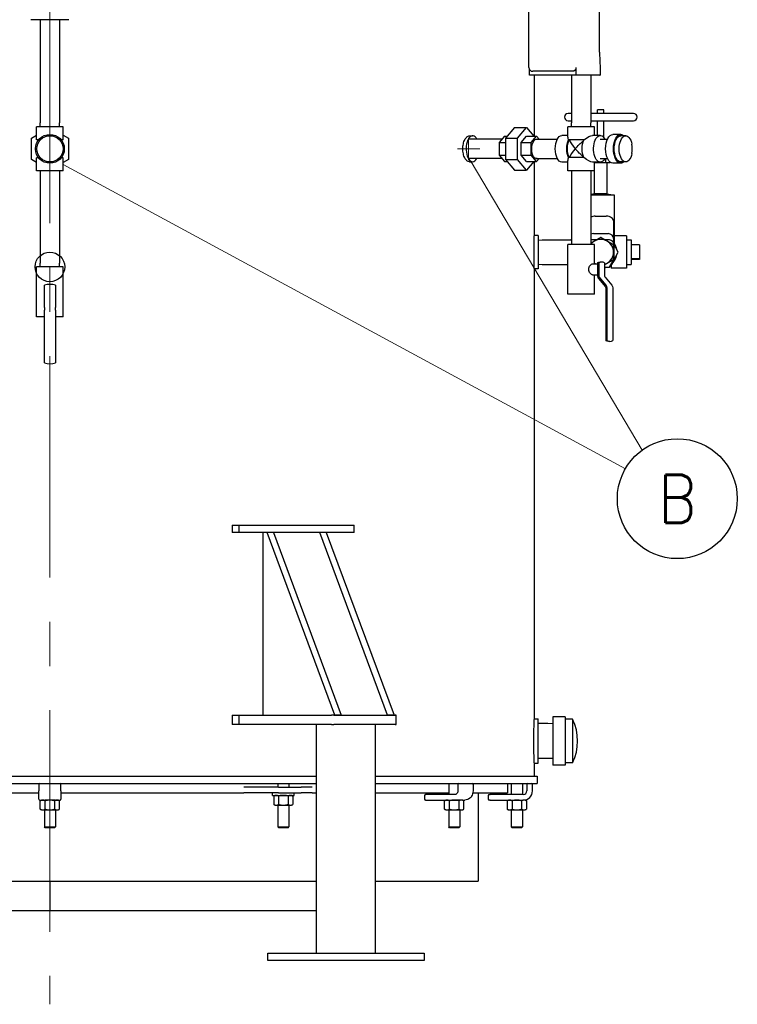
# Model space of a CAD drawing. Extents: x 1 to 669, y 0 to 417.
# Tile 28 of 256: x 113 to 161, y 162 to 228. Entities that reach past the tile are written whole.
import ezdxf
from ezdxf.enums import TextEntityAlignment as Align

# ---------------------------------------------------------------- set-up
doc = ezdxf.new("R2010")
doc.units = 0
doc.header["$LTSCALE"] = 12
doc.header["$MEASUREMENT"] = 0
doc.linetypes.add('C', pattern=[2, 1.25, -0.25, 0.25, -0.25])
doc.layers.get('0').update_dxf_attribs({"linetype": 'CONTINUOUS'})
doc.layers.add('C', color=4, linetype='C', lineweight=13)
doc.layers.add('Leader', color=41, linetype='CONTINUOUS', lineweight=13)
for name, color, linetype in [('D', 2, 'CONTINUOUS'), ('Q', 4, 'CONTINUOUS'), ('X', 1, 'CONTINUOUS')]:
    doc.layers.add(name, color=color, linetype=linetype)
doc.styles.get("Standard").update_dxf_attribs({"font": 'SIMPLEX.SHX', "width": 0.875})

msp = doc.modelspace()

# ---------------------------------------------------------------- linework, layer by layer
for p, q in [((143.05005, 220.46526), (143.26656, 220.46526)), ((143.05005, 218.71526), (143.26656, 218.71526)), ((147.44609, 180.96326), (147.44609, 211.46326)), ((126.98771, 194.08826), (127.44797, 194.08826)), ((126.98771, 194.08826), (126.98771, 193.58826)), ((127.44797, 193.58826), (126.98771, 193.58826)), ((127.44797, 194.08826), (135.2422, 194.08826)), ((127.44797, 193.58826), (127.44797, 194.08826)), ((135.2422, 193.58826), (127.44797, 193.58826)), ((129.05719, 193.58826), (129.05719, 181.21326)), ((133.93615, 181.21326), (129.3424, 193.58826)), ((129.77541, 193.58826), (129.3424, 193.58826)), ((129.77541, 193.58826), (134.36916, 181.21326)), ((137.5085, 181.21326), (132.91475, 193.58826)), ((133.34777, 193.58826), (132.91475, 193.58826)), ((133.34777, 193.58826), (137.94152, 181.21326)), ((135.2422, 193.58826), (135.2422, 194.08826)), ((126.98771, 181.21326), (127.44797, 181.21326)), ((126.98771, 181.21326), (126.98771, 180.58826)), ((127.44797, 181.21326), (133.70601, 181.21326)), ((127.44797, 180.58826), (127.44797, 181.21326)), ((133.86099, 181.21326), (133.70601, 181.21326)), ((133.86099, 181.21326), (138.01667, 181.21326)), ((134.36916, 181.21326), (133.93615, 181.21326)), ((137.94152, 181.21326), (137.5085, 181.21326)), ((138.07917, 181.21326), (138.01667, 181.21326)), ((138.07917, 180.58826), (138.07917, 181.21326)), ((147.44609, 180.96326), (147.69609, 180.96326)), ((147.69609, 177.96326), (147.69609, 180.96326)), ((148.69609, 181.10326), (148.69609, 177.82326)), ((149.53609, 181.10326), (148.69609, 181.10326)), ((149.53609, 181.10326), (149.53609, 177.82326)), ((150.04009, 180.94326), (149.53609, 180.94326)), ((150.04009, 180.94326), (150.04009, 177.98326)), ((127.44797, 180.58826), (126.98771, 180.58826)), ((133.70601, 180.58826), (127.44797, 180.58826)), ((132.68883, 165.08826), (132.68883, 180.58826)), ((133.70601, 180.58826), (133.86099, 180.58826)), ((138.01667, 180.58826), (133.86099, 180.58826)), ((136.68883, 165.08826), (136.68883, 180.58826)), ((138.01667, 180.58826), (138.07917, 180.58826)), ((148.36351, 180.65076), (147.69609, 180.65076)), ((148.69609, 180.64036), (148.36351, 180.65076)), ((148.36351, 178.27576), (147.69609, 178.27576)), ((148.69609, 178.28615), (148.36351, 178.27576)), ((147.44609, 177.96326), (147.69609, 177.96326)), ((147.44609, 177.08826), (147.44609, 177.96326)), ((149.53609, 177.82326), (148.69609, 177.82326)), ((150.04009, 177.98326), (149.53609, 177.98326)), ((100.47005, 177.08826), (132.68883, 177.08826)), ((136.68883, 177.08826), (147.63359, 177.08826)), ((147.63359, 177.08826), (147.63359, 176.58826)), ((81.63359, 176.58826), (132.68883, 176.58826)), ((113.88359, 176.52826), (113.88359, 176.08826)), ((115.38359, 176.08826), (115.38359, 176.52826)), ((128.10105, 176.33826), (127.75992, 176.33826)), ((130.12257, 176.33826), (128.10105, 176.33826)), ((130.07109, 176.58826), (130.07109, 176.33826)), ((130.12257, 176.33826), (131.6535, 176.33826)), ((130.82109, 176.58826), (130.82109, 176.33826)), ((132.19516, 176.33826), (131.6535, 176.33826)), ((132.39171, 176.33826), (132.19516, 176.33826)), ((136.68883, 176.58826), (147.63359, 176.58826)), ((141.64665, 176.58826), (141.64665, 175.83826)), ((142.26357, 176.52826), (142.26357, 176.08826)), ((143.2944, 176.52826), (143.2944, 176.08826)), ((145.63359, 176.58826), (145.63359, 175.96326)), ((145.88359, 176.58826), (145.88359, 175.83826)), ((146.63359, 176.58826), (146.63359, 175.83826)), ((146.94559, 176.52826), (146.94559, 176.08826)), ((147.32059, 176.08826), (147.32059, 176.52826)), ((99.19609, 175.96326), (113.88359, 175.96326)), ((113.88359, 175.52326), (113.88359, 176.08826)), ((113.94359, 175.46326), (114.27942, 175.46326)), ((114.07109, 175.46326), (113.98407, 175.41302)), ((114.63359, 175.46326), (114.27942, 175.46326)), ((114.98776, 175.46326), (114.63359, 175.46326)), ((114.98776, 175.46326), (115.32359, 175.46326)), ((115.19609, 175.46326), (115.28311, 175.41302)), ((115.38359, 176.08826), (115.38359, 175.52326)), ((115.38359, 175.96326), (127.75992, 175.96326)), ((128.10105, 175.96326), (127.75992, 175.96326)), ((130.12257, 175.96326), (128.10105, 175.96326)), ((129.71209, 175.78626), (129.71209, 175.96326)), ((129.71209, 175.78626), (131.18009, 175.78626)), ((129.88359, 175.78626), (129.79657, 175.73602)), ((129.79657, 175.73602), (129.79657, 175.1715)), ((130.12133, 175.73602), (130.12133, 175.1715)), ((130.12257, 175.96326), (131.6535, 175.96326)), ((130.77085, 175.73602), (130.77085, 175.1715)), ((131.00859, 175.78626), (131.09561, 175.73602)), ((131.09561, 175.73602), (131.09561, 175.1715)), ((131.18009, 175.78626), (131.18009, 175.96326)), ((132.19516, 175.96326), (131.6535, 175.96326)), ((132.39171, 175.96326), (132.19516, 175.96326)), ((132.39171, 175.96326), (132.68883, 175.96326)), ((136.68883, 175.96326), (141.64665, 175.96326)), ((140.01404, 175.77826), (140.01404, 175.52326)), ((140.07404, 175.83826), (140.10654, 175.83826)), ((140.10654, 175.46326), (140.07404, 175.46326)), ((142.0551, 175.83826), (140.10654, 175.83826)), ((140.10654, 175.46326), (142.0551, 175.46326)), ((141.45915, 175.46326), (141.37213, 175.41302)), ((142.0551, 175.46326), (142.22301, 175.46326)), ((142.50878, 175.46326), (142.22301, 175.46326)), ((142.58415, 175.46326), (142.50878, 175.46326)), ((142.58415, 175.46326), (142.7451, 175.46326)), ((142.58415, 175.46326), (142.67116, 175.41302)), ((143.28332, 175.96326), (145.63359, 175.96326)), ((143.63359, 175.96326), (143.63359, 169.96326)), ((144.32059, 175.77826), (144.32059, 175.52326)), ((144.38059, 175.83826), (144.44559, 175.83826)), ((144.44559, 175.46326), (144.38059, 175.46326)), ((146.69559, 175.83826), (144.44559, 175.83826)), ((144.44559, 175.46326), (146.69559, 175.46326)), ((145.69609, 175.46326), (145.60907, 175.41302)), ((146.74573, 175.46326), (146.69559, 175.46326)), ((146.82109, 175.46326), (146.74573, 175.46326)), ((146.82109, 175.46326), (146.90811, 175.41302)), ((113.98407, 174.8485), (113.98407, 175.41302)), ((114.07109, 174.79826), (113.98407, 174.8485)), ((114.07109, 174.79826), (114.14645, 174.79826)), ((114.14645, 174.79826), (114.63359, 174.79826)), ((114.25859, 174.79826), (114.25859, 173.64826)), ((114.30883, 174.8485), (114.30883, 175.41302)), ((114.63359, 174.79826), (115.12073, 174.79826)), ((114.95835, 174.8485), (114.95835, 175.41302)), ((115.00859, 174.79826), (115.00859, 173.64826)), ((115.12073, 174.79826), (115.19609, 174.79826)), ((115.19609, 174.79826), (115.28311, 174.8485)), ((115.28311, 174.8485), (115.28311, 175.41302)), ((129.88359, 175.12126), (129.79657, 175.1715)), ((129.88359, 175.12126), (129.95895, 175.12126)), ((129.95895, 175.12126), (130.44609, 175.12126)), ((130.07109, 175.12126), (130.07109, 173.64826)), ((130.44609, 175.12126), (130.93323, 175.12126)), ((130.82109, 175.12126), (130.82109, 173.64826)), ((130.93323, 175.12126), (131.00859, 175.12126)), ((131.00859, 175.12126), (131.09561, 175.1715)), ((141.37213, 174.8485), (141.37213, 175.41302)), ((141.45915, 174.79826), (141.37213, 174.8485)), ((141.45915, 174.79826), (141.53451, 174.79826)), ((141.53451, 174.79826), (142.02165, 174.79826)), ((141.64665, 174.79826), (141.64665, 173.64826)), ((141.69689, 174.8485), (141.69689, 175.41302)), ((142.02165, 174.79826), (142.50878, 174.79826)), ((142.3464, 174.8485), (142.3464, 175.41302)), ((142.39665, 174.79826), (142.39665, 173.64826)), ((142.50878, 174.79826), (142.58415, 174.79826)), ((142.58415, 174.79826), (142.67116, 174.8485)), ((142.67116, 174.8485), (142.67116, 175.41302)), ((145.60907, 175.41302), (145.60907, 174.8485)), ((145.69609, 174.79826), (145.60907, 174.8485)), ((145.69609, 174.79826), (145.77145, 174.79826)), ((145.77145, 174.79826), (146.25859, 174.79826)), ((145.88359, 174.79826), (145.88359, 173.64826)), ((145.93383, 175.41302), (145.93383, 174.8485)), ((146.25859, 174.79826), (146.74573, 174.79826)), ((146.58335, 175.41302), (146.58335, 174.8485)), ((146.63359, 174.79826), (146.63359, 173.64826)), ((146.74573, 174.79826), (146.82109, 174.79826)), ((146.82109, 174.79826), (146.90811, 174.8485)), ((146.90811, 175.41302), (146.90811, 174.8485)), ((114.25859, 173.64826), (115.00859, 173.64826)), ((114.31859, 173.58826), (114.25859, 173.64826)), ((114.94859, 173.58826), (114.31859, 173.58826)), ((114.94859, 173.58826), (115.00859, 173.64826)), ((130.07109, 173.64826), (130.82109, 173.64826)), ((130.13109, 173.58826), (130.07109, 173.64826)), ((130.76109, 173.58826), (130.13109, 173.58826)), ((130.76109, 173.58826), (130.82109, 173.64826)), ((141.64665, 173.64826), (142.39665, 173.64826)), ((141.70665, 173.58826), (141.64665, 173.64826)), ((142.33665, 173.58826), (141.70665, 173.58826)), ((142.33665, 173.58826), (142.39665, 173.64826)), ((145.88359, 173.64826), (146.63359, 173.64826)), ((145.94359, 173.58826), (145.88359, 173.64826)), ((146.57359, 173.58826), (145.94359, 173.58826)), ((146.57359, 173.58826), (146.63359, 173.64826)), ((85.63359, 169.96326), (132.68883, 169.96326)), ((114.63359, 169.96326), (114.63359, 167.96326)), ((136.68883, 169.96326), (143.63359, 169.96326)), ((114.63359, 167.96326), (93.86233, 167.96326)), ((132.68883, 167.96326), (114.63359, 167.96326)), ((129.38771, 165.08826), (129.42121, 165.08826)), ((129.38771, 164.58826), (129.38771, 165.08826)), ((129.42121, 165.08826), (131.29621, 165.08826)), ((131.29621, 165.08826), (131.63771, 165.08826)), ((131.63771, 165.08826), (139.86495, 165.08826)), ((139.86495, 165.08826), (139.98995, 165.08826)), ((139.98995, 165.08826), (139.98995, 164.58826)), ((129.42121, 164.58826), (129.38771, 164.58826)), ((131.29621, 164.58826), (129.42121, 164.58826)), ((131.63771, 164.58826), (131.29621, 164.58826)), ((139.86495, 164.58826), (131.63771, 164.58826)), ((139.98995, 164.58826), (139.86495, 164.58826))]:
    msp.add_line(p, q)
for centre, radius, start, end in [((146.94857, 179.46326), 3.42752, 334.4182416, 25.5817584), ((113.94359, 176.52826), 0.06, 90, 180), ((115.32359, 176.52826), 0.06, 0, 90), ((142.32357, 176.52826), 0.06, 90, 180), ((143.2344, 176.52826), 0.06, 0, 90), ((147.00559, 176.52826), 0.06, 90, 180), ((147.26059, 176.52826), 0.06, 0, 90), ((113.94359, 175.52326), 0.06, 180, 270), ((115.32359, 175.52326), 0.06, 270, 0), ((140.07404, 175.77826), 0.06, 90, 180), ((140.07404, 175.52326), 0.06, 180, 270), ((144.38059, 175.77826), 0.06, 90, 180), ((144.38059, 175.52326), 0.06, 180, 270), ((146.69559, 176.08826), 0.25, 270, 0), ((146.69559, 176.08826), 0.625, 270, 0)]:
    msp.add_arc(centre, radius, start, end)
for major_axis, start_param, end_param in [((0, 0.875), -0.7205718, 3.12476429), ((0, -0.875), -0.01682837, 0.7205718)]:
    msp.add_ellipse((143.26656, 219.59026), major_axis=major_axis, ratio=0.5, start_param=start_param, end_param=end_param)
for points, knots in [([(143.05005, 218.71526), (143.02258, 218.71526), (142.99405, 218.72051), (142.93705, 218.74266), (142.90857, 218.75954), (142.85372, 218.80419), (142.82731, 218.83199), (142.77829, 218.89624), (142.75569, 218.9327), (142.71558, 219.01038), (142.6967, 219.05427), (142.66334, 219.14983), (142.64887, 219.20151), (142.62559, 219.3093), (142.61677, 219.3655), (142.6052, 219.47851), (142.60244, 219.53532), (142.60244, 219.59026), (142.60244, 219.64519), (142.6052, 219.70201), (142.61677, 219.81502), (142.62559, 219.87122), (142.64887, 219.97901), (142.66334, 220.03068), (142.6967, 220.12625), (142.71558, 220.17013), (142.75569, 220.24782), (142.77829, 220.28427), (142.82731, 220.34852), (142.85372, 220.37632), (142.90857, 220.42097), (142.93705, 220.43786), (142.99405, 220.46), (143.02258, 220.46526), (143.05005, 220.46526)], [-3.34891497, -3.34891497, -3.34891497, -3.34891497, -2.9303006, -2.9303006, -2.51168623, -2.51168623, -2.09307187, -2.09307187, -1.6744575, -1.6744575, -1.25584312, -1.25584312, -0.83722875, -0.83722875, -0.41861437, -0.41861437, 0, 0, 0, 0.41861437, 0.41861437, 0.83722875, 0.83722875, 1.25584312, 1.25584312, 1.6744575, 1.6744575, 2.09307187, 2.09307187, 2.51168623, 2.51168623, 2.9303006, 2.9303006, 3.34891497, 3.34891497, 3.34891497, 3.34891497]), ([(147.44609, 177.96326), (147.44609, 177.96326), (147.44568, 177.97227), (147.44397, 178.01024), (147.44269, 178.03918), (147.43945, 178.11573), (147.43751, 178.16339), (147.43333, 178.27353), (147.4311, 178.33602), (147.42679, 178.46918), (147.42456, 178.54441), (147.42038, 178.70822), (147.41843, 178.79681), (147.4152, 178.98159), (147.41391, 179.07793), (147.4122, 179.27167), (147.41179, 179.36907), (147.41179, 179.46326), (147.41179, 179.55744), (147.4122, 179.65484), (147.41391, 179.84858), (147.4152, 179.94493), (147.41843, 180.12971), (147.42038, 180.21829), (147.42456, 180.38211), (147.42679, 180.45734), (147.4311, 180.5905), (147.43333, 180.65299), (147.43751, 180.76313), (147.43945, 180.81079), (147.44269, 180.88733), (147.44397, 180.91628), (147.44568, 180.95424), (147.44609, 180.96326), (147.44609, 180.96326)], [-5.74156344, -5.74156344, -5.74156344, -5.74156344, -5.02386806, -5.02386806, -4.30617268, -4.30617268, -3.58847731, -3.58847731, -2.87078193, -2.87078193, -2.15308645, -2.15308645, -1.43539096, -1.43539096, -0.71769548, -0.71769548, 0, 0, 0, 0.71769548, 0.71769548, 1.43539096, 1.43539096, 2.15308645, 2.15308645, 2.87078193, 2.87078193, 3.58847731, 3.58847731, 4.30617268, 4.30617268, 5.02386806, 5.02386806, 5.74156344, 5.74156344, 5.74156344, 5.74156344]), ([(142.26357, 176.08826), (142.26357, 176.06214), (142.2601, 176.03603), (142.24664, 175.98645), (142.23664, 175.96299), (142.21122, 175.92084), (142.19573, 175.90224), (142.16103, 175.87158), (142.14179, 175.85963), (142.10172, 175.84331), (142.0809, 175.83893), (142.0584, 175.83828), (142.05675, 175.83826), (142.0551, 175.83826)], [4.71238898, 4.71238898, 4.71238898, 4.71238898, 5.01600697, 5.01600697, 5.32075802, 5.32075802, 5.63001112, 5.63001112, 5.94417039, 5.94417039, 6.25832965, 6.25832965, 6.28318531, 6.28318531, 6.28318531, 6.28318531]), ([(143.2944, 176.08826), (143.2944, 176.02365), (143.28556, 175.95905), (143.25087, 175.83577), (143.22503, 175.77711), (143.15845, 175.6713), (143.11771, 175.62416), (143.02483, 175.54624), (142.97269, 175.51549), (142.86222, 175.47404), (142.80392, 175.46332), (142.74542, 175.46326), (142.74526, 175.46326), (142.7451, 175.46326)], [4.71238898, 4.71238898, 4.71238898, 4.71238898, 5.02654825, 5.02654825, 5.34070751, 5.34070751, 5.65486678, 5.65486678, 5.96902604, 5.96902604, 6.28231893, 6.28231893, 6.28318531, 6.28318531, 6.28318531, 6.28318531])]:
    msp.add_open_spline(points, degree=3, knots=knots)
for points in [[(114.14645, 175.46326), (114.07109, 175.46326), (113.98407, 175.41302)], [(114.30883, 175.41302), (114.22181, 175.46326), (114.14645, 175.46326)], [(114.63359, 175.46326), (114.48287, 175.46326), (114.30883, 175.41302)], [(114.95835, 175.41302), (114.78431, 175.46326), (114.63359, 175.46326)], [(115.12073, 175.46326), (115.04537, 175.46326), (114.95835, 175.41302)], [(115.28311, 175.41302), (115.19609, 175.46326), (115.12073, 175.46326)], [(129.95895, 175.78626), (129.88359, 175.78626), (129.79657, 175.73602)], [(130.12133, 175.73602), (130.03431, 175.78626), (129.95895, 175.78626)], [(130.44609, 175.78626), (130.29537, 175.78626), (130.12133, 175.73602)], [(130.77085, 175.73602), (130.59681, 175.78626), (130.44609, 175.78626)], [(130.93323, 175.78626), (130.85787, 175.78626), (130.77085, 175.73602)], [(131.09561, 175.73602), (131.00859, 175.78626), (130.93323, 175.78626)], [(141.53451, 175.46326), (141.45915, 175.46326), (141.37213, 175.41302)], [(141.69689, 175.41302), (141.60987, 175.46326), (141.53451, 175.46326)], [(142.02165, 175.46326), (141.87092, 175.46326), (141.69689, 175.41302)], [(142.3464, 175.41302), (142.17237, 175.46326), (142.02165, 175.46326)], [(142.50878, 175.46326), (142.43342, 175.46326), (142.3464, 175.41302)], [(142.67116, 175.41302), (142.58415, 175.46326), (142.50878, 175.46326)], [(145.77145, 175.46326), (145.69609, 175.46326), (145.60907, 175.41302)], [(145.93383, 175.41302), (145.84681, 175.46326), (145.77145, 175.46326)], [(146.25859, 175.46326), (146.10787, 175.46326), (145.93383, 175.41302)], [(146.58335, 175.41302), (146.40931, 175.46326), (146.25859, 175.46326)], [(146.74573, 175.46326), (146.67037, 175.46326), (146.58335, 175.41302)], [(146.90811, 175.41302), (146.82109, 175.46326), (146.74573, 175.46326)], [(113.98407, 174.8485), (114.07109, 174.79826), (114.14645, 174.79826)], [(114.14645, 174.79826), (114.22181, 174.79826), (114.30883, 174.8485)], [(114.30883, 174.8485), (114.48287, 174.79826), (114.63359, 174.79826)], [(114.63359, 174.79826), (114.78431, 174.79826), (114.95835, 174.8485)], [(114.95835, 174.8485), (115.04537, 174.79826), (115.12073, 174.79826)], [(115.12073, 174.79826), (115.19609, 174.79826), (115.28311, 174.8485)], [(129.79657, 175.1715), (129.88359, 175.12126), (129.95895, 175.12126)], [(129.95895, 175.12126), (130.03431, 175.12126), (130.12133, 175.1715)], [(130.12133, 175.1715), (130.29537, 175.12126), (130.44609, 175.12126)], [(130.44609, 175.12126), (130.59681, 175.12126), (130.77085, 175.1715)], [(130.77085, 175.1715), (130.85787, 175.12126), (130.93323, 175.12126)], [(130.93323, 175.12126), (131.00859, 175.12126), (131.09561, 175.1715)], [(141.37213, 174.8485), (141.45915, 174.79826), (141.53451, 174.79826)], [(141.53451, 174.79826), (141.60987, 174.79826), (141.69689, 174.8485)], [(141.69689, 174.8485), (141.87092, 174.79826), (142.02165, 174.79826)], [(142.02165, 174.79826), (142.17237, 174.79826), (142.3464, 174.8485)], [(142.3464, 174.8485), (142.43342, 174.79826), (142.50878, 174.79826)], [(142.50878, 174.79826), (142.58415, 174.79826), (142.67116, 174.8485)], [(145.60907, 174.8485), (145.69609, 174.79826), (145.77145, 174.79826)], [(145.77145, 174.79826), (145.84681, 174.79826), (145.93383, 174.8485)], [(145.93383, 174.8485), (146.10787, 174.79826), (146.25859, 174.79826)], [(146.25859, 174.79826), (146.40931, 174.79826), (146.58335, 174.8485)], [(146.58335, 174.8485), (146.67037, 174.79826), (146.74573, 174.79826)], [(146.74573, 174.79826), (146.82109, 174.79826), (146.90811, 174.8485)]]:
    msp.add_rational_spline(points, [1, 1.0379548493, 1], degree=2)
at = {"layer": 'C'}
msp.add_line((114.63359, 277.54814), (114.63359, 161.62837), dxfattribs=at)
at = {"layer": 'D'}
msp.add_circle((157.13115, 195.88436), 4.0625, dxfattribs=at)
at = {"layer": 'Leader'}
for p, q in [((142.99611, 218.84026), (142.99611, 220.34026)), ((142.24611, 219.59026), (143.74611, 219.59026)), ((115.53859, 218.53826), (153.61346, 197.91653)), ((143.1583, 218.71526), (154.74417, 199.17164))]:
    msp.add_line(p, q, dxfattribs=at)
at = {"layer": 'Q'}
for p, q in [((113.98418, 228.33826), (113.97609, 228.07938)), ((115.283, 228.33826), (115.29109, 228.07938)), ((113.97609, 228.07938), (113.97609, 221.34714)), ((115.29109, 228.07938), (115.29109, 221.34714)), ((147.44609, 220.45627), (147.44609, 224.59026)), ((149.96277, 224.59026), (149.95468, 224.33138)), ((149.95468, 224.33138), (149.95468, 221.34914)), ((151.26159, 224.59026), (151.26968, 224.33138)), ((151.26968, 224.33138), (151.26968, 221.34914)), ((151.94609, 222.23393), (151.72956, 222.23393)), ((151.72956, 221.98786), (151.72956, 222.23393)), ((152.16263, 222.23393), (151.94609, 222.23393)), ((152.16263, 221.98786), (152.16263, 222.23393)), ((149.95468, 221.98786), (149.73152, 221.98786)), ((149.73152, 221.49574), (149.95468, 221.49574)), ((154.16066, 221.98786), (151.26968, 221.98786)), ((151.26968, 221.49574), (154.16066, 221.49574)), ((151.72956, 220.49526), (151.72956, 221.49574)), ((152.16263, 220.34272), (152.16263, 221.49574)), ((115.53859, 221.08826), (113.72859, 221.08826)), ((113.72859, 220.18826), (113.72859, 221.08826)), ((113.98418, 221.08826), (113.97609, 221.34714)), ((115.283, 221.08826), (115.29109, 221.34714)), ((115.53859, 220.18826), (115.53859, 221.08826)), ((146.1082, 221.03363), (145.4832, 220.31195)), ((146.1082, 221.03363), (146.9201, 221.03363)), ((146.2951, 220.31195), (146.9201, 221.03363)), ((146.9201, 221.03363), (147.42011, 220.45627)), ((151.51718, 221.09026), (149.70718, 221.09026)), ((149.70718, 220.37401), (149.70718, 221.09026)), ((149.96277, 221.09026), (149.95468, 221.34914)), ((151.26159, 221.09026), (151.26968, 221.34914)), ((151.51718, 220.49526), (151.51718, 221.09026)), ((113.38359, 220.30995), (113.72859, 220.50913)), ((113.38359, 218.86657), (113.38359, 220.30995)), ((113.86507, 220.18826), (113.72859, 220.18826)), ((113.81909, 220.12418), (113.81909, 220.18826)), ((115.53859, 220.18826), (115.40211, 220.18826)), ((115.44809, 220.12418), (115.44809, 220.18826)), ((115.53859, 220.50913), (115.88359, 220.30995)), ((115.88359, 220.30995), (115.88359, 218.86657)), ((145.20742, 220.24776), (142.97789, 220.24776)), ((145.42943, 220.45627), (145.05553, 220.01948)), ((145.24973, 220.24634), (145.21335, 220.24765)), ((145.42943, 220.45627), (145.60819, 220.45627)), ((145.4832, 220.31195), (146.2951, 220.31195)), ((145.4832, 220.31195), (145.4832, 218.86857)), ((146.2951, 218.86857), (146.2951, 220.31195)), ((146.54401, 220.01948), (146.91791, 220.45627)), ((146.91791, 220.45627), (147.5945, 220.45627)), ((147.22059, 220.01948), (147.5945, 220.45627)), ((147.53942, 220.23771), (147.81495, 220.24765)), ((147.5945, 220.45627), (147.77845, 220.24633)), ((147.82088, 220.24776), (149.00221, 220.24776)), ((149.70718, 220.49526), (149.31315, 220.49526)), ((150.79304, 220.19026), (149.75381, 220.19026)), ((151.91122, 220.49526), (151.39594, 220.49526)), ((151.91122, 220.24776), (152.4019, 220.24776)), ((153.2988, 220.56526), (152.76187, 220.56526)), ((153.63482, 220.48026), (153.2988, 220.48026)), ((145.05553, 220.01948), (145.4832, 220.01948)), ((145.05553, 220.01948), (145.05772, 219.15346)), ((146.5462, 219.15346), (146.54401, 220.01948)), ((146.54401, 220.01948), (147.22059, 220.01948)), ((147.22278, 219.15346), (147.22059, 220.01948)), ((113.72859, 218.66738), (113.38359, 218.86657)), ((113.86507, 218.98826), (113.72859, 218.98826)), ((113.72859, 218.08826), (113.72859, 218.98826)), ((113.81909, 218.98826), (113.81909, 219.05233)), ((115.53859, 218.98826), (115.40211, 218.98826)), ((115.44809, 218.98826), (115.44809, 219.05233)), ((115.53859, 218.08826), (115.53859, 218.98826)), ((115.88359, 218.86657), (115.53859, 218.66738)), ((145.20742, 218.93276), (142.97789, 218.93276)), ((145.05772, 219.15346), (145.4832, 219.15346)), ((145.05772, 219.15346), (145.43381, 218.72424)), ((145.24986, 218.93418), (145.21335, 218.93286)), ((145.4832, 218.86857), (146.2951, 218.86857)), ((145.4832, 218.86857), (146.1082, 218.14688)), ((146.9201, 218.14688), (146.2951, 218.86857)), ((146.92229, 218.72424), (146.5462, 219.15346)), ((146.5462, 219.15346), (147.22278, 219.15346)), ((147.59887, 218.72424), (147.22278, 219.15346)), ((147.53942, 218.94281), (147.81495, 218.93286)), ((147.77858, 218.93418), (147.59887, 218.72424)), ((147.82088, 218.93276), (149.00221, 218.93276)), ((150.79304, 218.99026), (149.75381, 218.99026)), ((151.91122, 218.93276), (152.4019, 218.93276)), ((152.25863, 218.93276), (152.25863, 218.67093)), ((145.43381, 218.72424), (145.60819, 218.72424)), ((146.1082, 218.14688), (146.9201, 218.14688)), ((147.42011, 218.72424), (146.9201, 218.14688)), ((146.92229, 218.72424), (147.59887, 218.72424)), ((147.44609, 213.71326), (147.44609, 218.72424)), ((149.70718, 218.68526), (149.31315, 218.68526)), ((149.70718, 218.09026), (149.70718, 218.8065)), ((151.91122, 218.68526), (151.39594, 218.68526)), ((151.51718, 218.09026), (151.51718, 218.68526)), ((151.51718, 218.67093), (151.63355, 218.67093)), ((151.63355, 218.68526), (151.63355, 218.67093)), ((151.63355, 218.67093), (152.25863, 218.67093)), ((152.25863, 218.67093), (152.57118, 218.67093)), ((152.37916, 216.54298), (152.37916, 218.67093)), ((152.57118, 218.69294), (152.57118, 218.67093)), ((153.2988, 218.61526), (152.76187, 218.61526)), ((153.63482, 218.70026), (153.2988, 218.70026)), ((115.53859, 218.08826), (113.72859, 218.08826)), ((113.98418, 218.08826), (113.97609, 217.82938)), ((113.97609, 217.82938), (113.97609, 211.84714)), ((115.283, 218.08826), (115.29109, 217.82938)), ((115.29109, 217.82938), (115.29109, 211.84714)), ((151.51718, 218.09026), (149.70718, 218.09026)), ((149.95468, 218.09026), (149.95468, 213.10802)), ((151.26968, 218.09026), (151.26968, 213.10802)), ((151.51302, 216.54298), (151.51302, 218.09026)), ((151.51302, 216.54298), (151.26968, 216.4949)), ((151.94609, 216.44653), (151.26968, 216.44653)), ((151.94609, 216.54298), (151.51302, 216.54298)), ((152.37916, 216.54298), (151.94609, 216.54298)), ((152.86735, 216.44653), (151.94609, 216.44653)), ((152.37916, 216.54298), (152.86735, 216.44653)), ((152.86735, 213.03983), (152.86735, 216.44653)), ((151.57109, 215.02576), (152.32109, 215.02576)), ((152.82109, 213.46997), (152.82109, 214.6722)), ((147.69609, 213.71326), (147.44609, 213.71326)), ((147.69609, 213.71326), (147.69609, 211.46326)), ((151.44609, 213.84497), (152.44609, 213.84497)), ((153.69609, 213.68326), (152.86735, 213.68326)), ((153.69609, 213.68326), (153.69609, 211.49326)), ((147.69609, 213.40942), (147.97897, 213.41826)), ((147.97897, 213.41826), (149.91321, 213.41826)), ((151.39161, 213.10802), (149.71218, 213.10802)), ((149.71218, 209.73302), (149.71218, 213.10802)), ((149.95468, 213.41696), (149.91321, 213.41826)), ((151.51218, 213.10802), (151.39161, 213.10802)), ((151.44609, 213.44791), (151.71575, 213.44791)), ((151.51218, 211.79552), (151.51218, 213.10802)), ((152.17644, 213.44791), (152.44609, 213.44791)), ((152.82109, 213.46997), (152.82109, 213.44791)), ((152.82109, 213.10301), (152.82109, 213.44791)), ((153.12807, 212.58826), (152.82109, 213.11996)), ((152.82109, 213.10301), (152.82109, 212.58928)), ((153.69609, 213.41723), (154.00609, 213.42692)), ((154.00609, 213.42692), (154.00609, 211.74959)), ((154.56609, 213.07524), (154.00609, 213.07524)), ((154.56609, 213.07524), (154.56609, 212.13588)), ((152.80575, 212.58928), (152.82109, 212.58928)), ((152.82109, 212.58928), (152.82109, 212.12047)), ((152.82109, 212.05656), (153.12807, 212.58826)), ((114.63359, 211.58826), (113.73359, 211.58826)), ((113.73359, 208.21326), (113.73359, 211.58826)), ((113.98418, 211.58826), (113.97609, 211.84714)), ((115.53359, 211.58826), (114.63359, 211.58826)), ((115.283, 211.58826), (115.29109, 211.84714)), ((115.53359, 208.21326), (115.53359, 211.58826)), ((147.69609, 211.7671), (147.97897, 211.75826)), ((147.97897, 211.75826), (149.71218, 211.75826)), ((151.39161, 211.79552), (151.72372, 211.79552)), ((151.82765, 211.86294), (151.72372, 211.86294)), ((151.72372, 211.86294), (151.72372, 211.42052)), ((151.82765, 210.97229), (151.82765, 211.86294)), ((152.01515, 211.92052), (151.91122, 211.92052)), ((152.20265, 211.86294), (152.20265, 210.97229)), ((152.20265, 211.56464), (152.53708, 211.56464)), ((152.53708, 211.56464), (152.79085, 212.00418)), ((152.64609, 211.60276), (152.55909, 211.60276)), ((152.64609, 211.74622), (152.64609, 211.49326)), ((153.69609, 211.49326), (152.64609, 211.49326)), ((152.65375, 212.00418), (152.82109, 212.00418)), ((152.82109, 212.00418), (152.82109, 212.12047)), ((153.69609, 211.75928), (154.00609, 211.74959)), ((154.56609, 212.13588), (154.00609, 212.13588)), ((154.56609, 212.10127), (154.00609, 212.10127)), ((154.56609, 212.13588), (154.56609, 212.10127)), ((147.69609, 211.46326), (147.44609, 211.46326)), ((151.39161, 211.04552), (151.72372, 211.04552)), ((151.51218, 209.73302), (151.51218, 211.04552)), ((151.72372, 211.42052), (151.72372, 210.97437)), ((152.31849, 210.35374), (151.85935, 210.88391)), ((152.23435, 210.88391), (152.69349, 210.35374)), ((114.25859, 209.45253), (114.25859, 210.34318)), ((115.00859, 210.34318), (115.00859, 209.45253)), ((151.78714, 210.79759), (152.24627, 210.26742)), ((152.27798, 210.17904), (152.27798, 206.60309)), ((152.3819, 206.60309), (152.3819, 210.17696)), ((152.7569, 210.17696), (152.7569, 206.60309)), ((151.39161, 209.73302), (149.71218, 209.73302)), ((151.51218, 209.73302), (151.39161, 209.73302)), ((114.25859, 209.36415), (114.25859, 209.45253)), ((114.25859, 208.83398), (114.25859, 209.36415)), ((114.25859, 208.83398), (114.25859, 208.6572)), ((115.00859, 209.45253), (115.00859, 209.36415)), ((115.00859, 209.36415), (115.00859, 208.83398)), ((115.00859, 208.6572), (115.00859, 208.83398)), ((114.25859, 208.21326), (113.73359, 208.21326)), ((114.25859, 205.08333), (114.25859, 208.6572)), ((115.00859, 208.6572), (115.00859, 205.08333)), ((115.53359, 208.21326), (115.00859, 208.21326)), ((152.27798, 206.60309), (152.3819, 206.60309)), ((152.5694, 206.54552), (152.46548, 206.54552))]:
    msp.add_line(p, q, dxfattribs=at)
for radius in [0.975, 0.89]:
    msp.add_circle((114.63359, 219.58826), radius, dxfattribs=at)
for centre, radius, start, end in [((149.73152, 221.7418), 0.24606, 90, 270), ((154.16066, 221.7418), 0.24606, 270, 90), ((152.38287, 219.59026), 1.69763, 349.5122663, 10.4877337), ((151.44609, 213.46997), 0.375, 90, 118.0615826), ((152.44609, 213.46997), 0.375, 0, 90), ((151.94609, 212.58826), 0.85966, 120, 141.8905998), ((151.94609, 212.58826), 0.85966, 60, 120), ((151.94609, 212.58826), 0.85966, 0, 60), ((151.94609, 212.58826), 1.095, 9.1982218, 32.7188299), ((151.94609, 212.58826), 0.85966, 300, 0), ((151.94609, 212.58826), 1.095, 309.1982218, 350.8017782), ((151.94609, 212.58826), 0.85966, 239.6855927, 240), ((151.94609, 212.58826), 0.85966, 240, 247.2436161), ((151.94609, 212.58826), 0.85966, 287.363744, 300), ((151.94609, 212.58826), 1.095, 283.5500969, 290.8017782), ((114.63359, 209.15076), 1.25, 72.5423969, 107.4576031), ((114.63359, 206.27576), 1.25, 252.5423969, 287.4576031)]:
    msp.add_arc(centre, radius, start, end, dxfattribs=at)
at = {"layer": 'Q', "extrusion": (3.3771e-16, -1.21736e-30, -1)}
msp.add_ellipse((145.20742, 219.59026), major_axis=(0, 0.6575), ratio=0.5, start_param=0, end_param=0.01804317, dxfattribs=at)
at = {"layer": 'Q', "extrusion": (3.40302e-16, 2.49011e-18, -1)}
msp.add_ellipse((147.59668, 219.59026), major_axis=(0, -0.6575), ratio=0.5, start_param=-0.13898865, end_param=3.13654219, dxfattribs=at)
at = {"layer": 'Q', "extrusion": (3.37713e-16, 1.93211e-19, -1)}
msp.add_ellipse((147.59668, 219.59026), major_axis=(0, 0.6575), ratio=0.5, start_param=-0.00505046, end_param=0.13898865, dxfattribs=at)
at = {"layer": 'Q'}
for centre, major_axis, ratio, start_param, end_param in [((147.82088, 219.59026), (0, 0.6575), 0.5, 0, 0.01804317), ((150.61218, 219.59026), (-0.87416, 0.87416), 0.26794919, 0.26179939, 0.58420002), ((150.61218, 219.59026), (-0.78675, 0.78675), 0.26794919, 0.48089624, 1.30899694), ((151.91122, 219.59026), (0, 0.6575), 0.5, 0, 0.01804317), ((150.61218, 219.59026), (0.78675, 0.78675), 0.26794919, 1.83259571, 2.66069642), ((147.82088, 219.59026), (0, -0.6575), 0.5, -0.01804317, 0), ((150.61218, 219.59026), (0.87416, 0.87416), 0.26794919, 2.55739264, 2.87979327), ((151.91122, 219.59026), (0, -0.6575), 0.5, -0.01804317, 0), ((151.57109, 214.6722), (-0.5, 0), 0.70710678, -1.57079633, -0.92377152), ((152.32109, 214.6722), (0.5, 0), 0.70710678, 0, 1.57079633), ((152.01515, 210.67052), (0, 1.25), 0.5, -0.30469265, 0.30469265), ((151.94023, 210.97437), (0, -0.25), 0.8660254, -1.57079633, -0.78539816), ((152.3109, 210.97229), (0, -0.125), 0.8660254, -1.57079633, -0.78539816), ((152.1654, 210.17696), (0, 0.25), 0.8660254, -1.57079633, -0.78539816), ((152.5694, 207.79552), (0, -1.25), 0.5, -0.30469265, 0.30469265)]:
    msp.add_ellipse(centre, major_axis=major_axis, ratio=ratio, start_param=start_param, end_param=end_param, dxfattribs=at)
at = {"layer": 'Q', "extrusion": (2.45353e-16, 1.81625e-31, -1)}
msp.add_ellipse((149.31315, 219.59026), major_axis=(0, -0.905), ratio=0.5, start_param=0, end_param=3.14159265, dxfattribs=at)
at = {"layer": 'Q', "extrusion": (3.46345e-16, -1.05073e-17, -1)}
for centre in [(150.09257, 219.59026), (151.1318, 219.59026)]:
    msp.add_ellipse(centre, major_axis=(0, 0.905), ratio=0.5, start_param=-2.29559325, end_param=-0.8459994, dxfattribs=at)
at = {"layer": 'Q', "extrusion": (2.93002e-16, -4.19761e-17, -1)}
msp.add_ellipse((150.09257, 219.59026), major_axis=(0, 0.8145), ratio=0.5, start_param=-2.39889703, end_param=-0.74269563, dxfattribs=at)
at = {"layer": 'Q', "extrusion": (2.45353e-16, -2.84672e-17, -1)}
msp.add_ellipse((150.61218, 219.59026), major_axis=(0.87416, 0.87416), ratio=0.26794919, start_param=-1.10779879, end_param=-0.26179939, dxfattribs=at)
at = {"layer": 'Q', "extrusion": (2.45353e-16, 2.50688e-31, -1)}
msp.add_ellipse((151.91122, 219.59026), major_axis=(0, -0.905), ratio=0.5, start_param=0, end_param=3.89914608, dxfattribs=at)
at = {"layer": 'Q', "extrusion": (2.27738e-16, 9.4815e-32, -1)}
msp.add_ellipse((152.76187, 219.59026), major_axis=(0, -0.975), ratio=0.5, start_param=0, end_param=3.14159265, dxfattribs=at)
at = {"layer": 'Q', "extrusion": (2.54384e-16, -5.47132e-18, -1)}
msp.add_ellipse((153.2988, 219.59026), major_axis=(0, -0.975), ratio=0.5, start_param=-0.42065781, end_param=3.56225047, dxfattribs=at)
at = {"layer": 'Q', "extrusion": (2.49488e-16, -9.0021e-32, -1)}
msp.add_ellipse((153.2988, 219.59026), major_axis=(0, -0.89), ratio=0.5, start_param=0, end_param=3.14159265, dxfattribs=at)
at = {"layer": 'Q', "extrusion": (2.77279e-16, 1.51804e-17, -1)}
msp.add_ellipse((153.63482, 219.59026), major_axis=(0, -0.89), ratio=0.5, start_param=-1.21620952, end_param=4.35780218, dxfattribs=at)
at = {"layer": 'Q', "extrusion": (2.72615e-16, -3.16302e-17, -1)}
msp.add_ellipse((150.61218, 219.59026), major_axis=(0.78675, 0.78675), ratio=0.26794919, start_param=-1.83259571, end_param=-1.1187477, dxfattribs=at)
at = {"layer": 'Q', "extrusion": (2.72615e-16, 3.16302e-17, -1)}
msp.add_ellipse((150.61218, 219.59026), major_axis=(-0.78675, 0.78675), ratio=0.26794919, start_param=-2.02284496, end_param=-1.30899694, dxfattribs=at)
at = {"layer": 'Q', "extrusion": (3.37751e-16, 4.08586e-19, -1)}
msp.add_ellipse((145.20742, 219.59026), major_axis=(0, -0.6575), ratio=0.5, start_param=-0.01804317, end_param=0, dxfattribs=at)
at = {"layer": 'Q', "extrusion": (2.45353e-16, 2.84672e-17, -1)}
msp.add_ellipse((150.61218, 219.59026), major_axis=(-0.87416, 0.87416), ratio=0.26794919, start_param=-2.87979327, end_param=-2.03379386, dxfattribs=at)
at = {"layer": 'Q', "extrusion": (3.46847e-16, -4.83018e-18, -1)}
msp.add_ellipse((151.91122, 219.59026), major_axis=(0, -0.905), ratio=0.5, start_param=-0.75755343, end_param=0, dxfattribs=at)
at = {"layer": 'Q', "extrusion": (1.98103e-16, 2.36276e-17, -1)}
msp.add_ellipse((151.44609, 213.10301), major_axis=(0.375, 0), ratio=0.91974688, start_param=-2.06056334, end_param=-1.57079633, dxfattribs=at)
at = {"layer": 'Q', "extrusion": (2.22628e-16, -2.94216e-31, -1)}
msp.add_ellipse((152.44609, 213.10301), major_axis=(0.375, 0), ratio=0.91974688, start_param=-1.57079633, end_param=0, dxfattribs=at)
at = {"layer": 'Q'}
msp.add_ellipse((114.63359, 211.58826), major_axis=(1, 0), ratio=1, dxfattribs=at)
msp.add_ellipse((114.63359, 211.58826), major_axis=(1, 0), ratio=1, dxfattribs=at)
msp.add_ellipse((114.63359, 211.58826), major_axis=(1, 0), ratio=1, dxfattribs=at)
msp.add_ellipse((114.63359, 211.58826), major_axis=(1, 0), ratio=1, dxfattribs=at)
msp.add_ellipse((114.63359, 211.58826), major_axis=(1, 0), ratio=1, dxfattribs=at)
msp.add_ellipse((114.63359, 211.58826), major_axis=(1, 0), ratio=1, dxfattribs=at)
msp.add_ellipse((114.63359, 211.58826), major_axis=(1, 0), ratio=1, dxfattribs=at)
msp.add_ellipse((114.63359, 211.58826), major_axis=(1, 0), ratio=1, dxfattribs=at)
msp.add_ellipse((114.63359, 211.58826), major_axis=(1, 0), ratio=1, dxfattribs=at)
at = {"layer": 'Q', "extrusion": (3.65553e-16, 1.09273e-17, -1)}
msp.add_ellipse((151.91122, 210.67052), major_axis=(0, 1.25), ratio=0.5, start_param=-0.30469265, end_param=0, dxfattribs=at)
at = {"layer": 'Q', "extrusion": (1.81299e-16, -2.75646e-29, -1)}
msp.add_ellipse((151.9359, 210.97229), major_axis=(0, 0.125), ratio=0.8660254, start_param=-2.35619449, end_param=-1.57079633, dxfattribs=at)
at = {"layer": 'Q', "extrusion": (1.81299e-16, -9.0518e-30, -1)}
msp.add_ellipse((152.16973, 210.17904), major_axis=(0, -0.125), ratio=0.8660254, start_param=-2.35619449, end_param=-1.57079633, dxfattribs=at)
at = {"layer": 'Q', "extrusion": (1.81299e-16, 1.14717e-29, -1)}
msp.add_ellipse((152.5404, 210.17696), major_axis=(0, -0.25), ratio=0.8660254, start_param=-2.35619449, end_param=-1.57079633, dxfattribs=at)
at = {"layer": 'Q', "extrusion": (3.55271e-16, -7.8746e-30, -1)}
msp.add_ellipse((152.46548, 207.79552), major_axis=(0, -1.25), ratio=0.5, start_param=0, end_param=0.30469265, dxfattribs=at)
at = {"layer": 'Q'}
for points, knots in [([(147.44609, 211.46326), (147.44609, 211.46326), (147.44586, 211.47002), (147.4449, 211.49849), (147.44418, 211.5202), (147.44236, 211.5776), (147.44126, 211.61335), (147.43891, 211.69596), (147.43766, 211.74282), (147.43524, 211.8427), (147.43398, 211.89912), (147.43163, 212.02199), (147.43054, 212.08843), (147.42872, 212.22702), (147.42799, 212.29927), (147.42703, 212.44458), (147.4268, 212.51762), (147.4268, 212.58826), (147.4268, 212.65889), (147.42703, 212.73194), (147.42799, 212.87724), (147.42872, 212.9495), (147.43054, 213.08808), (147.43163, 213.15452), (147.43398, 213.27739), (147.43524, 213.33381), (147.43766, 213.43369), (147.43891, 213.48056), (147.44126, 213.56317), (147.44236, 213.59891), (147.44418, 213.65632), (147.4449, 213.67803), (147.44586, 213.7065), (147.44609, 213.71326), (147.44609, 213.71326)], [-4.30589083, -4.30589083, -4.30589083, -4.30589083, -3.76765449, -3.76765449, -3.22941815, -3.22941815, -2.69118181, -2.69118181, -2.15294547, -2.15294547, -1.6147091, -1.6147091, -1.07647273, -1.07647273, -0.53823637, -0.53823637, 0, 0, 0, 0.53823637, 0.53823637, 1.07647273, 1.07647273, 1.6147091, 1.6147091, 2.15294547, 2.15294547, 2.69118181, 2.69118181, 3.22941815, 3.22941815, 3.76765449, 3.76765449, 4.30589083, 4.30589083, 4.30589083, 4.30589083]), ([(151.39161, 211.04552), (151.36776, 211.04552), (151.33892, 211.05517), (151.27982, 211.09362), (151.2497, 211.1224), (151.19912, 211.18834), (151.17515, 211.23012), (151.14206, 211.32229), (151.13323, 211.37276), (151.13323, 211.46827), (151.14206, 211.51874), (151.17515, 211.61092), (151.19912, 211.65269), (151.2497, 211.71863), (151.27982, 211.74741), (151.33892, 211.78587), (151.36776, 211.79552), (151.39161, 211.79552)], [1.45466379, 1.45466379, 1.45466379, 1.45466379, 1.81810988, 1.81810988, 2.18155596, 2.18155596, 2.54544177, 2.54544177, 2.90932758, 2.90932758, 3.27321338, 3.27321338, 3.63709919, 3.63709919, 4.00054528, 4.00054528, 4.36399136, 4.36399136, 4.36399136, 4.36399136])]:
    msp.add_open_spline(points, degree=3, knots=knots, dxfattribs=at)
for points, weights in [([(151.94609, 213.5809), (151.71575, 213.44791), (151.51626, 213.33274)], [1, 1.0379548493, 1]), ([(152.37592, 213.33274), (152.17644, 213.44791), (151.94609, 213.5809)], [1, 1.0379548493, 1]), ([(151.51626, 213.33274), (151.39618, 213.26341), (151.26968, 213.19038)], [1, 1.02250734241, 1.01832083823]), ([(152.80575, 213.08458), (152.5754, 213.21757), (152.37592, 213.33274)], [1, 1.0379548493, 1]), ([(152.80575, 212.58826), (152.80575, 212.8186), (152.80575, 213.08458)], [1, 1.0379548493, 1]), ([(152.80575, 212.09193), (152.80575, 212.35791), (152.80575, 212.58826)], [1, 1.0379548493, 1]), ([(151.51218, 211.84613), (151.51422, 211.84495), (151.51626, 211.84377)], [1.00074058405, 1.00037397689, 1]), ([(151.51626, 211.84377), (151.55792, 211.81972), (151.59984, 211.79552)], [1, 1.00769516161, 1.01227000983]), ([(152.20265, 211.74373), (152.29043, 211.79441), (152.37592, 211.84377)], [1.01848530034, 1.01592140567, 1]), ([(152.37592, 211.84377), (152.5754, 211.95894), (152.80575, 212.09193)], [1, 1.0379548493, 1])]:
    msp.add_rational_spline(points, weights, degree=2, dxfattribs=at)
at = {"layer": 'X'}
for p, q in [((147.08387, 225.09026), (147.08387, 231.84026)), ((151.8655, 226.13429), (151.8655, 230.27915)), ((113.72277, 228.33826), (113.34558, 228.33826)), ((114.6335, 228.33826), (113.7229, 228.33826)), ((115.54429, 228.33826), (114.63368, 228.33826)), ((115.9216, 228.33826), (115.54442, 228.33826)), ((147.11737, 224.59026), (147.11737, 224.96526)), ((150.048, 224.84026), (147.33387, 224.84026)), ((150.2645, 225.09026), (150.2645, 224.59026)), ((150.2645, 224.59026), (147.11737, 224.59026)), ((151.88222, 224.59026), (150.2645, 224.59026))]:
    msp.add_line(p, q, dxfattribs=at)
msp.add_arc((147.33387, 225.09026), 0.25, 180, 270, dxfattribs=at)
at = {"layer": 'X', "extrusion": (2.56395e-16, -2.16264e-32, -1)}
msp.add_ellipse((150.048, 225.09026), major_axis=(0, -0.25), ratio=0.8660254, start_param=-1.57079633, end_param=0, dxfattribs=at)
at = {"layer": 'X'}
for points in [[(113.72277, 228.33826), (113.72281, 228.33826), (113.72285, 228.33826), (113.7229, 228.33826)], [(114.6335, 228.33826), (114.63353, 228.33826), (114.63355, 228.33826), (114.63357, 228.33826)], [(114.63368, 228.33826), (114.63366, 228.33826), (114.63363, 228.33826), (114.63361, 228.33826)], [(115.54442, 228.33826), (115.54437, 228.33826), (115.54433, 228.33826), (115.54429, 228.33826)], [(151.86537, 226.13429), (151.86538, 225.96473), (151.87069, 225.79521), (151.87747, 225.6262)], [(151.87725, 225.62622), (151.89113, 225.2811), (151.90901, 224.93626), (151.91565, 224.59026)]]:
    msp.add_open_spline(points, degree=3, dxfattribs=at)
msp.add_open_spline([(151.88222, 224.59026), (151.89491, 224.59026), (151.9041, 224.59026), (151.9136, 224.59026), (151.91565, 224.59026), (151.91565, 224.59026)], degree=3, knots=[-0.579606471, -0.579606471, -0.579606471, -0.579606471, -0.460153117, -0.460153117, -0.372914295, -0.372914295, -0.372914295, -0.372914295], dxfattribs=at)

# ---------------------------------------------------------------- texts
at = {"layer": 'D', "width": 0.875}
msp.add_text('B', height=3.25, dxfattribs=at).set_placement((157.13115, 195.88436), align=Align.MIDDLE)

doc.saveas('drawing.dxf')
